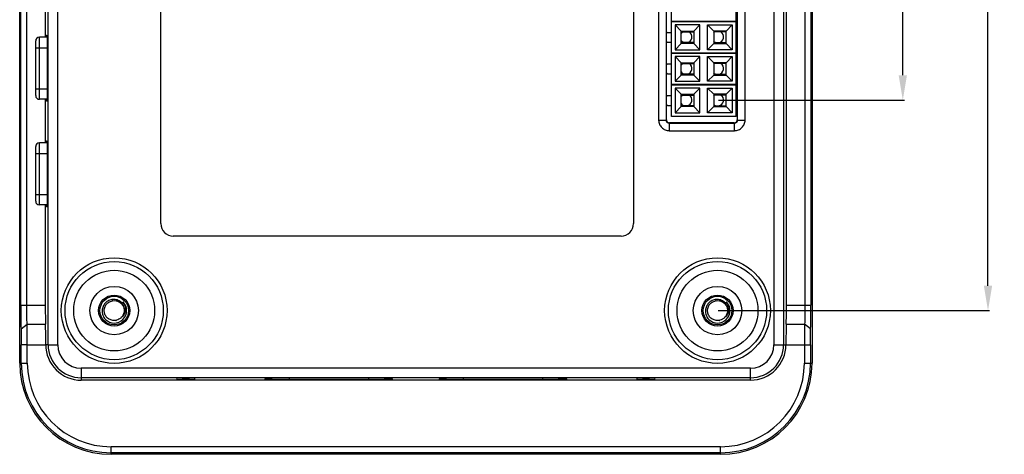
# Model space of a CAD drawing. Header units: inches. Extents: x 305 to 542, y -189 to -15.
# Tile 5 of 7: x 463 to 542, y -144 to -109. Entities that reach past the tile are written whole.
import ezdxf

# ---------------------------------------------------------------- set-up
doc = ezdxf.new("R2010")
doc.units = ezdxf.units.IN
doc.header["$LTSCALE"] = 1.21
doc.header["$MEASUREMENT"] = 0
doc.header["$PDMODE"] = 3
doc.header["$PDSIZE"] = 0.3125
doc.layers.get('0').update_dxf_attribs({"linetype": 'CONTINUOUS'})
doc.layers.get('Defpoints').update_dxf_attribs({"linetype": 'CONTINUOUS'})
doc.layers.add('DIM', color=3, linetype='CONTINUOUS')
doc.styles.get("Standard").update_dxf_attribs({"font": 'txt', "width": 0.8})
doc.dimstyles.get("Standard").update_dxf_attribs({"dimtxt": 0.15625, "dimasz": 0.1875, "dimexe": 0.125, "dimexo": 0.0625, "dimgap": 0.09, "dimtad": 0, "dimtih": 1, "dimtoh": 1, "dimzin": 4, "dimdsep": 46, "dimtxsty": 'Standard', "dimblk": '_FILLED', "dimblk1": '_FILLED', "dimblk2": '_FILLED', "dimcen": 0.09, "dimazin": 1, "dimtp": 0.01, "dimtm": 0.01, "dimtfac": 1, "dimtofl": 0, "dimtmove": 0, "dimatfit": 3, "dimldrblk": '_FILLED', "dimfxl": 1, "dimtolj": 1, "dimtzin": 4, "dimarcsym": 0})

# ---------------------------------------------------------------- blocks, each defined once
blk = doc.blocks.new('_FILLED')
at = {"color": 0, "linetype": 'ByBlock'}
blk.add_solid([(0, 0), (-1, 0.167), (-1, -0.167)], dxfattribs=at)
blk = doc.blocks.new('*D41')
at = {"layer": 'Defpoints', "color": 0}
for p in [(519.246, -60.17), (519.246, -132.17), (540.986, -132.17)]:
    blk.add_point(p, dxfattribs=at)
at = {"layer": 'DIM', "color": 0, "lineweight": -2}
for p, q in [((519.308, -60.17), (541.111, -60.17)), ((540.986, -62.17), (540.986, -93.147)), ((540.986, -130.17), (540.986, -99.194)), ((519.308, -132.17), (541.111, -132.17))]:
    blk.add_line(p, q, dxfattribs=at)
at = {"layer": 'DIM', "color": 0, "lineweight": -2, "xscale": 2, "yscale": 2, "zscale": 2}
for p, rotation in [((540.986, -60.17), 90), ((540.986, -132.17), 270)]:
    blk.add_blockref('_FILLED', p, dxfattribs=dict(at, rotation=rotation))
at = {"layer": 'DIM', "color": 0, "insert": (540.986, -96.17), "char_height": 2, "attachment_point": 5, "rotation": 90}
blk.add_mtext('\\A1;72.00', dxfattribs=at)
blk = doc.blocks.new('*D46')
at = {"layer": 'Defpoints', "color": 0}
for p in [(519.255, -77.129), (519.255, -115.229), (534.139, -115.229)]:
    blk.add_point(p, dxfattribs=at)
at = {"layer": 'DIM', "color": 0, "lineweight": -2}
for p, q in [((519.318, -77.129), (534.264, -77.129)), ((534.139, -79.129), (534.139, -93.289)), ((534.139, -113.229), (534.139, -99.069)), ((519.318, -115.229), (534.264, -115.229))]:
    blk.add_line(p, q, dxfattribs=at)
at = {"layer": 'DIM', "color": 0, "lineweight": -2, "xscale": 2, "yscale": 2, "zscale": 2}
for p, rotation in [((534.139, -77.129), 90), ((534.139, -115.229), 270)]:
    blk.add_blockref('_FILLED', p, dxfattribs=dict(at, rotation=rotation))
at = {"layer": 'DIM', "color": 0, "insert": (534.139, -96.179), "char_height": 2, "attachment_point": 5, "rotation": 90}
blk.add_mtext('\\A1;38.10', dxfattribs=at)

msp = doc.modelspace()

# ---------------------------------------------------------------- linework, layer by layer
at = {"color": 7, "linetype": 'Continuous'}
for p, q in [((463.149, -136.388), (463.149, -55.948)), ((526.841, -55.948), (526.841, -136.388)), ((465.438, -134.918), (465.438, -57.418)), ((466.207, -134.918), (466.207, -57.418)), ((523.783, -57.418), (523.783, -134.918)), ((524.553, -57.418), (524.553, -134.918)), ((463.235, -131.732), (463.235, -60.605)), ((463.722, -131.732), (463.722, -60.605)), ((524.784, -131.732), (524.784, -60.605)), ((526.269, -60.605), (526.269, -131.732)), ((526.755, -60.605), (526.755, -131.732)), ((474.495, -125.168), (474.495, -67.168)), ((512.495, -67.168), (512.495, -125.168)), ((514.51, -75.499), (514.51, -116.838)), ((515.115, -75.499), (515.115, -116.838)), ((515.135, -116.818), (515.135, -75.518)), ((515.535, -116.559), (515.535, -75.859)), ((520.735, -116.559), (520.735, -75.859)), ((520.835, -75.518), (520.835, -116.818)), ((520.854, -116.838), (520.854, -75.499)), ((521.46, -116.838), (521.46, -75.499)), ((465.206, -106.668), (465.206, -110.168)), ((515.535, -108.879), (520.735, -108.879)), ((520.735, -108.939), (515.535, -108.939)), ((517.835, -109.179), (515.835, -109.179)), ((516.335, -109.679), (515.835, -109.179)), ((515.835, -109.179), (515.835, -111.179)), ((517.835, -109.179), (517.335, -109.679)), ((517.835, -111.179), (517.835, -109.179)), ((518.435, -109.179), (520.435, -109.179)), ((518.435, -109.179), (518.935, -109.679)), ((518.435, -111.179), (518.435, -109.179)), ((519.935, -109.679), (520.435, -109.179)), ((520.435, -109.179), (520.435, -111.179)), ((515.235, -109.779), (515.135, -109.85)), ((515.235, -109.779), (515.535, -109.779)), ((516.335, -109.679), (517.335, -109.679)), ((516.335, -110.679), (516.335, -109.679)), ((517.335, -109.729), (516.335, -109.729)), ((516.335, -109.75), (517.335, -109.75)), ((517.335, -109.679), (517.335, -110.679)), ((519.935, -109.679), (518.935, -109.679)), ((518.935, -109.679), (518.935, -110.679)), ((519.935, -109.729), (518.935, -109.729)), ((519.935, -109.75), (518.935, -109.75)), ((519.935, -110.679), (519.935, -109.679)), ((520.835, -109.779), (520.735, -109.779)), ((464.435, -114.868), (464.435, -110.468)), ((464.735, -115.168), (464.735, -110.168)), ((465.354, -110.168), (464.735, -110.168)), ((465.307, -110.018), (465.341, -110.018)), ((515.135, -110.509), (515.235, -110.579)), ((515.235, -110.579), (515.535, -110.579)), ((516.335, -110.679), (515.835, -111.179)), ((517.335, -110.609), (516.335, -110.609)), ((516.335, -110.629), (517.335, -110.629)), ((517.335, -110.679), (516.335, -110.679)), ((517.835, -111.179), (517.335, -110.679)), ((518.435, -111.179), (518.935, -110.679)), ((518.935, -110.609), (519.935, -110.609)), ((518.935, -110.629), (519.935, -110.629)), ((518.935, -110.679), (519.935, -110.679)), ((519.935, -110.679), (520.435, -111.179)), ((520.835, -110.579), (520.735, -110.579)), ((464.435, -111.018), (465.367, -111.018)), ((465.367, -111.018), (465.367, -114.318)), ((515.535, -111.419), (520.735, -111.419)), ((520.735, -111.479), (515.535, -111.479)), ((515.835, -111.179), (517.835, -111.179)), ((520.435, -111.179), (518.435, -111.179)), ((515.235, -112.319), (515.135, -112.39)), ((515.235, -112.319), (515.535, -112.319)), ((517.835, -111.719), (515.835, -111.719)), ((516.335, -112.219), (515.835, -111.719)), ((515.835, -111.719), (515.835, -113.719)), ((516.335, -112.219), (517.335, -112.219)), ((516.335, -113.219), (516.335, -112.219)), ((517.335, -112.269), (516.335, -112.269)), ((516.335, -112.29), (517.335, -112.29)), ((517.835, -111.719), (517.335, -112.219)), ((517.335, -112.219), (517.335, -113.219)), ((517.835, -113.719), (517.835, -111.719)), ((518.435, -111.719), (520.435, -111.719)), ((518.435, -111.719), (518.935, -112.219)), ((518.435, -113.719), (518.435, -111.719)), ((519.935, -112.219), (518.935, -112.219)), ((518.935, -112.219), (518.935, -113.219)), ((519.935, -112.269), (518.935, -112.269)), ((519.935, -112.29), (518.935, -112.29)), ((519.935, -112.219), (520.435, -111.719)), ((519.935, -113.219), (519.935, -112.219)), ((520.435, -111.719), (520.435, -113.719)), ((520.835, -112.319), (520.735, -112.319)), ((515.135, -113.049), (515.235, -113.119)), ((515.235, -113.119), (515.535, -113.119)), ((517.335, -113.149), (516.335, -113.149)), ((516.335, -113.169), (517.335, -113.169)), ((518.935, -113.149), (519.935, -113.149)), ((518.935, -113.169), (519.935, -113.169)), ((520.835, -113.119), (520.735, -113.119)), ((515.535, -113.959), (520.735, -113.959)), ((516.335, -113.219), (515.835, -113.719)), ((515.835, -113.719), (517.835, -113.719)), ((517.335, -113.219), (516.335, -113.219)), ((517.835, -113.719), (517.335, -113.219)), ((518.435, -113.719), (518.935, -113.219)), ((520.435, -113.719), (518.435, -113.719)), ((518.935, -113.219), (519.935, -113.219)), ((519.935, -113.219), (520.435, -113.719)), ((464.435, -114.318), (465.367, -114.318)), ((520.735, -114.019), (515.535, -114.019)), ((517.835, -114.259), (515.835, -114.259)), ((516.335, -114.759), (515.835, -114.259)), ((515.835, -114.259), (515.835, -116.259)), ((516.335, -114.759), (517.335, -114.759)), ((516.335, -115.759), (516.335, -114.759)), ((517.835, -114.259), (517.335, -114.759)), ((517.335, -114.759), (517.335, -115.759)), ((517.835, -116.259), (517.835, -114.259)), ((518.435, -114.259), (520.435, -114.259)), ((518.435, -114.259), (518.935, -114.759)), ((518.435, -116.259), (518.435, -114.259)), ((519.935, -114.759), (518.935, -114.759)), ((518.935, -114.759), (518.935, -115.759)), ((519.935, -114.759), (520.435, -114.259)), ((519.935, -115.759), (519.935, -114.759)), ((520.435, -114.259), (520.435, -116.259)), ((465.354, -115.168), (464.735, -115.168)), ((465.206, -115.168), (465.206, -118.668)), ((465.299, -115.269), (465.293, -115.177)), ((465.307, -115.318), (465.299, -115.269)), ((465.341, -115.318), (465.307, -115.318)), ((515.235, -114.859), (515.135, -114.93)), ((515.235, -114.859), (515.535, -114.859)), ((517.335, -114.809), (516.335, -114.809)), ((516.335, -114.83), (517.335, -114.83)), ((519.935, -114.809), (518.935, -114.809)), ((519.935, -114.83), (518.935, -114.83)), ((520.835, -114.859), (520.735, -114.859)), ((515.135, -115.589), (515.235, -115.659)), ((515.235, -115.659), (515.535, -115.659)), ((516.335, -115.759), (515.835, -116.259)), ((515.835, -116.259), (517.835, -116.259)), ((517.335, -115.689), (516.335, -115.689)), ((516.335, -115.709), (517.335, -115.709)), ((517.335, -115.759), (516.335, -115.759)), ((517.835, -116.259), (517.335, -115.759)), ((518.435, -116.259), (518.935, -115.759)), ((520.435, -116.259), (518.435, -116.259)), ((518.935, -115.689), (519.935, -115.689)), ((518.935, -115.709), (519.935, -115.709)), ((518.935, -115.759), (519.935, -115.759)), ((519.935, -115.759), (520.435, -116.259)), ((520.835, -115.659), (520.735, -115.659)), ((514.51, -116.838), (515.115, -116.838)), ((515.135, -116.818), (515.115, -116.838)), ((515.385, -117.068), (515.365, -117.088)), ((515.365, -117.088), (520.604, -117.088)), ((515.365, -117.088), (515.365, -117.693)), ((520.585, -117.068), (515.385, -117.068)), ((520.735, -116.559), (515.535, -116.559)), ((520.585, -117.068), (520.604, -117.088)), ((520.604, -117.693), (520.604, -117.088)), ((520.835, -116.818), (520.854, -116.838)), ((520.854, -116.838), (521.46, -116.838)), ((515.365, -117.693), (520.604, -117.693)), ((464.735, -123.668), (464.735, -118.668)), ((465.354, -118.668), (464.735, -118.668)), ((465.307, -118.518), (465.341, -118.518)), ((464.435, -123.368), (464.435, -118.968)), ((464.435, -119.518), (465.367, -119.518)), ((465.367, -119.518), (465.367, -122.818)), ((464.435, -122.818), (465.367, -122.818)), ((465.354, -123.668), (464.735, -123.668)), ((465.206, -123.668), (465.206, -131.732)), ((465.299, -123.769), (465.293, -123.677)), ((465.307, -123.818), (465.299, -123.769)), ((465.341, -123.818), (465.307, -123.818)), ((511.495, -126.168), (475.495, -126.168)), ((463.235, -131.732), (465.206, -131.732)), ((524.784, -131.732), (526.755, -131.732)), ((463.259, -133.649), (463.745, -133.273)), ((463.745, -133.273), (465.225, -133.273)), ((524.765, -133.273), (526.245, -133.273)), ((526.732, -133.649), (526.245, -133.273)), ((463.761, -134.918), (463.274, -134.918)), ((463.274, -136.388), (463.274, -134.918)), ((463.761, -134.918), (465.245, -134.918)), ((463.761, -136.388), (463.761, -134.918)), ((465.438, -134.918), (465.245, -134.918)), ((465.438, -134.918), (466.207, -134.918)), ((523.783, -134.918), (524.553, -134.918)), ((524.553, -134.918), (524.745, -134.918)), ((524.745, -134.918), (526.716, -134.918)), ((526.229, -134.918), (526.229, -136.388)), ((526.716, -134.918), (526.716, -136.388)), ((463.149, -136.388), (463.761, -136.388)), ((521.895, -136.806), (468.095, -136.806)), ((468.095, -136.806), (468.095, -137.768)), ((521.895, -137.768), (521.895, -136.806)), ((526.229, -136.388), (526.841, -136.388)), ((521.895, -137.576), (468.095, -137.576)), ((482.868, -137.658), (482.868, -137.659)), ((482.868, -137.659), (482.868, -137.675)), ((482.888, -137.654), (482.877, -137.666)), ((491.186, -137.608), (484.806, -137.608)), ((484.806, -137.608), (484.806, -137.725)), ((491.186, -137.608), (491.186, -137.725)), ((493.103, -137.654), (493.115, -137.666)), ((493.124, -137.659), (493.123, -137.658)), ((493.124, -137.675), (493.124, -137.659)), ((496.868, -137.658), (496.868, -137.659)), ((496.868, -137.659), (496.868, -137.675)), ((496.888, -137.654), (496.876, -137.666)), ((505.186, -137.608), (498.806, -137.608)), ((498.806, -137.608), (498.806, -137.725)), ((505.186, -137.608), (505.186, -137.725)), ((507.103, -137.654), (507.115, -137.666)), ((507.123, -137.659), (507.123, -137.658)), ((507.123, -137.675), (507.123, -137.659)), ((521.895, -137.768), (468.095, -137.768)), ((484.806, -137.725), (491.186, -137.725)), ((498.806, -137.725), (505.186, -137.725)), ((519.495, -143.122), (470.495, -143.122)), ((470.495, -143.734), (470.495, -143.122)), ((519.495, -143.734), (519.495, -143.122)), ((519.495, -143.609), (470.495, -143.609)), ((519.495, -143.734), (470.495, -143.734))]:
    msp.add_line(p, q, dxfattribs=at)
for centre, radius in [((470.745, -132.168), 4.25), ((470.745, -132.168), 3.95), ((519.245, -132.168), 4.25), ((519.245, -132.168), 3.95), ((470.745, -132.168), 3.25), ((519.245, -132.168), 3.25), ((470.745, -132.168), 1.95), ((519.245, -132.168), 1.95), ((470.745, -132.168), 1.25), ((470.745, -132.168), 1.15), ((519.245, -132.168), 1.25), ((519.245, -132.168), 1.15)]:
    msp.add_circle(centre, radius, dxfattribs=at)
for centre, radius, start, end in [((516.715, -110.149), 0.475, 121.10201, 144.60016), ((516.715, -110.149), 0.475, 279.8185, 58.87777), ((519.255, -110.149), 0.475, 124.3097, 132.7797), ((519.255, -110.149), 0.475, 279.81857, 58.87779), ((464.735, -110.468), 0.3, 90, 180), ((516.715, -110.149), 0.475, 215.411, 260.1243), ((519.255, -110.149), 0.475, 227.27311, 260.12424), ((516.715, -112.689), 0.475, 121.10053, 144.60072), ((516.715, -112.689), 0.475, 279.82264, 58.87925), ((519.255, -112.689), 0.475, 124.30924, 132.7797), ((519.255, -112.689), 0.475, 279.8227, 58.87927), ((516.715, -112.689), 0.475, 215.41044, 260.12014), ((519.255, -112.689), 0.475, 227.27311, 260.12008), ((464.735, -114.868), 0.3, 180, 270), ((516.715, -115.229), 0.475, 121.10074, 144.60072), ((516.715, -115.229), 0.475, 215.41044, 260.12071), ((516.715, -115.229), 0.475, 279.82207, 58.87904), ((519.255, -115.229), 0.475, 124.3093, 132.7797), ((519.255, -115.229), 0.475, 279.82214, 58.87907), ((519.255, -115.229), 0.475, 227.27311, 260.12064), ((464.735, -118.968), 0.3, 90, 180), ((464.735, -123.368), 0.3, 180, 270), ((475.495, -125.168), 1, 180, 270), ((511.495, -125.168), 1, 270, 0), ((470.745, -132.168), 0.799, 97.04103, 100.91431), ((519.245, -132.168), 0.799, 97.04103, 100.91431), ((470.745, -132.168), 1, 225, 45), ((519.245, -132.168), 1, 225, 45), ((470.746, -132.17), 0.799, 278.97571, 282.85355), ((519.246, -132.17), 0.799, 278.97571, 282.85355), ((468.095, -134.918), 2.85, 180.002, 270.00401), ((468.095, -134.918), 2.658, 180, 270), ((468.095, -134.918), 1.888, 180, 270), ((521.895, -134.918), 2.85, 270, 359.998), ((521.895, -134.918), 2.658, 270, 0), ((521.895, -134.918), 1.888, 270, 0), ((470.495, -136.388), 7.346, 180, 270), ((470.495, -136.388), 7.221, 180, 270), ((470.495, -136.388), 6.734, 180, 270), ((519.495, -136.388), 7.346, 270, 0), ((519.495, -136.388), 7.221, 270, 0), ((519.495, -136.388), 6.734, 270, 360)]:
    msp.add_arc(centre, radius, start, end, dxfattribs=at)
for centre, major_axis, ratio, start_param, end_param in [((515.385, -116.818), (0.177, 0.177), 0.999924, -3.926953, -2.356233), ((520.585, -116.818), (0.177, -0.177), 0.999924, -0.78536, 0.78536), ((465.258, -131.732), (0, 2), 0.026186, -4.712389, -3.832508), ((524.732, -131.732), (0, 2), 0.026186, -2.450677, -1.570796)]:
    msp.add_ellipse(centre, major_axis=major_axis, ratio=ratio, start_param=start_param, end_param=end_param, dxfattribs=at)
for centre in [(476.495, -137.687), (513.495, -137.687)]:
    msp.add_ellipse(centre, major_axis=(0.75, 0), ratio=0.026186, dxfattribs=at)
for points, knots in [([(465.293, -110.16), (465.294, -110.139), (465.296, -110.104), (465.299, -110.064), (465.301, -110.04), (465.303, -110.028), (465.304, -110.022), (465.306, -110.018), (465.307, -110.018)], [0, 0, 0, 0, 0.428307, 0.740344, 0.850887, 0.930722, 0.979864, 1, 1, 1, 1]), ([(465.341, -110.018), (465.343, -110.018), (465.344, -110.028), (465.347, -110.04), (465.349, -110.065), (465.351, -110.097), (465.353, -110.139), (465.356, -110.211), (465.36, -110.32), (465.363, -110.47), (465.365, -110.64), (465.367, -110.826), (465.367, -110.953), (465.367, -111.018)], [0, 0, 0, 0, 0.00546, 0.020056, 0.043964, 0.077063, 0.119025, 0.169431, 0.293706, 0.44503, 0.61769, 0.805285, 1, 1, 1, 1]), ([(465.367, -114.318), (465.367, -114.383), (465.367, -114.511), (465.365, -114.696), (465.363, -114.867), (465.36, -115.016), (465.356, -115.125), (465.353, -115.197), (465.351, -115.239), (465.349, -115.272), (465.347, -115.297), (465.344, -115.309), (465.343, -115.318), (465.341, -115.318)], [0, 0, 0, 0, 0.194715, 0.38231, 0.55497, 0.706294, 0.830569, 0.880975, 0.922937, 0.956036, 0.979944, 0.99454, 1, 1, 1, 1]), ([(514.51, -116.838), (514.51, -116.949), (514.554, -117.174), (514.745, -117.458), (515.029, -117.649), (515.254, -117.693), (515.365, -117.693)], [0, 0, 0, 0, 0.250037, 0.5, 0.749964, 1, 1, 1, 1]), ([(515.365, -117.088), (515.301, -117.088), (515.169, -117.035), (515.115, -116.902), (515.115, -116.838)], [0, 0, 0, 0, 0.5, 1, 1, 1, 1]), ([(520.604, -117.693), (520.716, -117.693), (520.941, -117.649), (521.225, -117.458), (521.415, -117.174), (521.46, -116.949), (521.46, -116.838)], [0, 0, 0, 0, 0.250037, 0.5, 0.749964, 1, 1, 1, 1]), ([(520.854, -116.838), (520.854, -116.902), (520.801, -117.035), (520.668, -117.088), (520.604, -117.088)], [0, 0, 0, 0, 0.5, 1, 1, 1, 1]), ([(465.293, -118.66), (465.294, -118.639), (465.296, -118.604), (465.299, -118.564), (465.301, -118.54), (465.303, -118.528), (465.304, -118.522), (465.306, -118.518), (465.307, -118.518)], [0, 0, 0, 0, 0.428307, 0.740344, 0.850887, 0.930722, 0.979864, 1, 1, 1, 1]), ([(465.341, -118.518), (465.343, -118.518), (465.344, -118.528), (465.347, -118.54), (465.349, -118.565), (465.351, -118.597), (465.353, -118.639), (465.356, -118.711), (465.36, -118.82), (465.363, -118.97), (465.365, -119.14), (465.367, -119.326), (465.367, -119.453), (465.367, -119.518)], [0, 0, 0, 0, 0.00546, 0.020056, 0.043964, 0.077063, 0.119025, 0.169431, 0.293706, 0.44503, 0.61769, 0.805285, 1, 1, 1, 1]), ([(465.367, -122.818), (465.367, -122.883), (465.367, -123.011), (465.365, -123.196), (465.363, -123.367), (465.36, -123.516), (465.356, -123.625), (465.353, -123.697), (465.351, -123.739), (465.349, -123.772), (465.347, -123.797), (465.344, -123.809), (465.343, -123.818), (465.341, -123.818)], [0, 0, 0, 0, 0.194715, 0.38231, 0.55497, 0.706294, 0.830569, 0.880975, 0.922937, 0.956036, 0.979944, 0.99454, 1, 1, 1, 1]), ([(470.87, -132.958), (470.819, -132.967), (470.715, -132.973), (470.56, -132.952), (470.413, -132.901), (470.277, -132.823), (470.16, -132.721), (470.064, -132.597), (469.994, -132.458), (469.952, -132.307), (469.94, -132.152), (469.959, -131.997), (470.007, -131.848), (470.082, -131.712), (470.183, -131.592), (470.305, -131.494), (470.443, -131.422), (470.543, -131.393), (470.594, -131.383)], [0, 0, 0, 0, 0.062524, 0.125017, 0.187517, 0.250016, 0.312515, 0.375014, 0.437512, 0.500011, 0.562509, 0.625008, 0.687506, 0.750005, 0.812504, 0.875002, 0.937501, 1, 1, 1, 1]), ([(471.311, -132.734), (471.354, -132.695), (471.433, -132.607), (471.519, -132.453), (471.571, -132.285), (471.586, -132.109), (471.564, -131.934), (471.506, -131.768), (471.416, -131.616), (471.297, -131.486), (471.154, -131.383), (470.994, -131.31), (470.822, -131.269), (470.646, -131.263), (470.472, -131.291), (470.307, -131.352), (470.156, -131.443), (470.069, -131.521), (470.029, -131.564)], [0, 0, 0, 0, 0.062476, 0.124951, 0.187434, 0.24992, 0.31241, 0.374903, 0.437399, 0.499899, 0.562402, 0.624908, 0.687417, 0.749928, 0.812442, 0.874959, 0.937478, 1, 1, 1, 1]), ([(470.647, -131.374), (470.728, -131.364), (470.895, -131.369), (471.131, -131.453), (471.33, -131.604), (471.474, -131.808), (471.549, -132.047), (471.548, -132.297), (471.471, -132.534), (471.374, -132.67), (471.316, -132.729)], [0, 0, 0, 0, 0.125, 0.25, 0.375, 0.5, 0.625, 0.75, 0.875, 1, 1, 1, 1]), ([(519.37, -132.958), (519.319, -132.967), (519.215, -132.973), (519.06, -132.952), (518.913, -132.901), (518.777, -132.823), (518.66, -132.721), (518.564, -132.597), (518.494, -132.458), (518.452, -132.307), (518.44, -132.152), (518.459, -131.997), (518.507, -131.848), (518.582, -131.712), (518.683, -131.592), (518.805, -131.494), (518.943, -131.422), (519.043, -131.393), (519.094, -131.383)], [0, 0, 0, 0, 0.062524, 0.125017, 0.187517, 0.250016, 0.312515, 0.375014, 0.437512, 0.500011, 0.562509, 0.625008, 0.687506, 0.750005, 0.812504, 0.875002, 0.937501, 1, 1, 1, 1]), ([(519.811, -132.734), (519.854, -132.695), (519.933, -132.607), (520.019, -132.453), (520.071, -132.285), (520.086, -132.109), (520.064, -131.934), (520.006, -131.768), (519.916, -131.616), (519.797, -131.486), (519.654, -131.383), (519.494, -131.31), (519.322, -131.269), (519.146, -131.263), (518.972, -131.291), (518.807, -131.352), (518.656, -131.443), (518.569, -131.521), (518.529, -131.564)], [0, 0, 0, 0, 0.062476, 0.124951, 0.187434, 0.24992, 0.31241, 0.374903, 0.437399, 0.499899, 0.562402, 0.624908, 0.687417, 0.749928, 0.812442, 0.874959, 0.937478, 1, 1, 1, 1]), ([(519.147, -131.374), (519.228, -131.364), (519.395, -131.369), (519.631, -131.453), (519.83, -131.604), (519.974, -131.808), (520.049, -132.047), (520.048, -132.297), (519.971, -132.534), (519.874, -132.67), (519.816, -132.729)], [0, 0, 0, 0, 0.125, 0.25, 0.375, 0.5, 0.625, 0.75, 0.875, 1, 1, 1, 1]), ([(463.235, -131.732), (463.235, -132.085), (463.238, -132.724), (463.249, -133.363), (463.259, -133.649)], [0, 0, 0, 0, 0.552604, 1, 1, 1, 1]), ([(463.745, -133.273), (463.736, -133.043), (463.725, -132.53), (463.722, -132.016), (463.722, -131.732)], [0, 0, 0, 0, 0.447406, 1, 1, 1, 1]), ([(469.779, -132.168), (469.776, -132.233), (469.783, -132.362), (469.832, -132.55), (469.917, -132.725), (469.995, -132.828), (470.038, -132.875)], [0, 0, 0, 0, 0.249991, 0.499982, 0.74998, 1, 1, 1, 1]), ([(470.029, -131.564), (469.954, -131.645), (469.832, -131.836), (469.783, -132.058), (469.779, -132.168)], [0, 0, 0, 0, 0.499954, 1, 1, 1, 1]), ([(471.452, -131.461), (471.489, -131.508), (471.553, -131.609), (471.62, -131.776), (471.655, -131.952), (471.656, -132.131), (471.62, -132.307), (471.55, -132.472), (471.447, -132.618), (471.359, -132.699), (471.311, -132.734)], [0, 0, 0, 0, 0.125239, 0.250419, 0.375543, 0.5006, 0.625583, 0.750487, 0.875289, 1, 1, 1, 1]), ([(518.279, -132.168), (518.276, -132.233), (518.283, -132.362), (518.332, -132.55), (518.417, -132.725), (518.495, -132.828), (518.538, -132.875)], [0, 0, 0, 0, 0.249991, 0.499982, 0.74998, 1, 1, 1, 1]), ([(518.529, -131.564), (518.454, -131.645), (518.332, -131.836), (518.283, -132.058), (518.279, -132.168)], [0, 0, 0, 0, 0.499954, 1, 1, 1, 1]), ([(519.952, -131.461), (519.989, -131.508), (520.053, -131.609), (520.12, -131.776), (520.155, -131.952), (520.156, -132.131), (520.12, -132.307), (520.05, -132.472), (519.947, -132.618), (519.859, -132.699), (519.811, -132.734)], [0, 0, 0, 0, 0.125239, 0.250419, 0.375543, 0.5006, 0.625583, 0.750487, 0.875289, 1, 1, 1, 1]), ([(526.269, -131.732), (526.269, -132.016), (526.265, -132.53), (526.254, -133.043), (526.245, -133.273)], [0, 0, 0, 0, 0.552594, 1, 1, 1, 1]), ([(526.732, -133.649), (526.741, -133.363), (526.752, -132.724), (526.755, -132.085), (526.755, -131.732)], [0, 0, 0, 0, 0.447396, 1, 1, 1, 1]), ([(463.259, -133.649), (463.261, -133.735), (463.271, -134.158), (463.274, -134.582), (463.274, -134.918)], [0, 0, 0, 0, 0.204496, 1, 1, 1, 1]), ([(463.761, -134.918), (463.761, -134.763), (463.76, -134.215), (463.755, -133.666), (463.745, -133.273)], [0, 0, 0, 0, 0.28313, 1, 1, 1, 1]), ([(465.245, -134.918), (465.245, -134.615), (465.242, -134.067), (465.233, -133.518), (465.225, -133.273)], [0, 0, 0, 0, 0.552604, 1, 1, 1, 1]), ([(524.765, -133.273), (524.758, -133.518), (524.748, -134.067), (524.745, -134.615), (524.745, -134.918)], [0, 0, 0, 0, 0.447396, 1, 1, 1, 1]), ([(526.245, -133.273), (526.242, -133.385), (526.232, -133.934), (526.229, -134.482), (526.229, -134.918)], [0, 0, 0, 0, 0.204536, 1, 1, 1, 1]), ([(526.716, -134.918), (526.716, -134.799), (526.718, -134.375), (526.722, -133.952), (526.732, -133.649)], [0, 0, 0, 0, 0.28302, 1, 1, 1, 1]), ([(484.806, -137.608), (484.682, -137.608), (484.438, -137.609), (484.084, -137.611), (483.756, -137.616), (483.468, -137.622), (483.257, -137.628), (483.116, -137.634), (483.033, -137.638), (482.967, -137.643), (482.918, -137.647), (482.888, -137.652), (482.872, -137.654), (482.868, -137.658)], [0, 0, 0, 0, 0.191597, 0.376876, 0.54812, 0.698463, 0.823205, 0.874377, 0.917264, 0.951469, 0.97664, 0.9927, 1, 1, 1, 1]), ([(482.868, -137.675), (482.868, -137.676), (482.872, -137.678), (482.883, -137.681), (482.911, -137.686), (482.957, -137.69), (483.022, -137.695), (483.103, -137.699), (483.201, -137.703), (483.315, -137.707), (483.494, -137.712), (483.748, -137.718), (484.081, -137.722), (484.438, -137.725), (484.682, -137.725), (484.806, -137.725)], [0, 0, 0, 0, 0.001756, 0.005577, 0.020183, 0.044247, 0.077625, 0.119891, 0.170584, 0.229234, 0.295363, 0.447835, 0.622311, 0.80914, 1, 1, 1, 1]), ([(493.123, -137.658), (493.12, -137.654), (493.103, -137.652), (493.072, -137.646), (493.022, -137.643), (492.955, -137.638), (492.872, -137.634), (492.73, -137.628), (492.518, -137.622), (492.228, -137.616), (491.9, -137.611), (491.548, -137.609), (491.307, -137.608), (491.186, -137.608)], [0, 0, 0, 0, 0.00755, 0.024128, 0.049866, 0.084547, 0.127746, 0.179026, 0.304017, 0.455524, 0.628008, 0.812096, 1, 1, 1, 1]), ([(491.186, -137.725), (491.312, -137.725), (491.559, -137.725), (491.919, -137.722), (492.251, -137.717), (492.503, -137.712), (492.682, -137.707), (492.795, -137.703), (492.892, -137.699), (492.974, -137.694), (493.036, -137.69), (493.084, -137.686), (493.106, -137.681), (493.124, -137.678), (493.124, -137.675)], [0, 0, 0, 0, 0.19477, 0.382871, 0.556169, 0.707574, 0.773545, 0.832148, 0.882677, 0.924547, 0.957357, 0.980762, 0.994798, 1, 1, 1, 1]), ([(498.806, -137.608), (498.682, -137.608), (498.438, -137.609), (498.084, -137.611), (497.756, -137.616), (497.468, -137.622), (497.257, -137.628), (497.116, -137.634), (497.033, -137.638), (496.967, -137.643), (496.918, -137.647), (496.888, -137.652), (496.872, -137.654), (496.868, -137.658)], [0, 0, 0, 0, 0.191597, 0.376876, 0.54812, 0.698463, 0.823205, 0.874377, 0.917264, 0.951469, 0.97664, 0.9927, 1, 1, 1, 1]), ([(496.868, -137.675), (496.868, -137.676), (496.871, -137.678), (496.883, -137.681), (496.911, -137.686), (496.957, -137.69), (497.022, -137.695), (497.103, -137.699), (497.201, -137.703), (497.315, -137.707), (497.494, -137.712), (497.748, -137.718), (498.081, -137.722), (498.438, -137.725), (498.682, -137.725), (498.806, -137.725)], [0, 0, 0, 0, 0.001756, 0.005577, 0.020183, 0.044247, 0.077625, 0.119891, 0.170584, 0.229234, 0.295363, 0.447835, 0.622311, 0.80914, 1, 1, 1, 1]), ([(507.123, -137.658), (507.119, -137.654), (507.103, -137.652), (507.072, -137.646), (507.022, -137.643), (506.955, -137.638), (506.872, -137.634), (506.73, -137.628), (506.518, -137.622), (506.228, -137.616), (505.899, -137.611), (505.547, -137.609), (505.307, -137.608), (505.186, -137.608)], [0, 0, 0, 0, 0.00755, 0.024128, 0.049866, 0.084547, 0.127746, 0.179026, 0.304017, 0.455524, 0.628008, 0.812096, 1, 1, 1, 1]), ([(505.186, -137.725), (505.312, -137.725), (505.559, -137.725), (505.919, -137.722), (506.251, -137.717), (506.503, -137.712), (506.682, -137.707), (506.795, -137.703), (506.892, -137.699), (506.974, -137.694), (507.036, -137.69), (507.084, -137.686), (507.106, -137.681), (507.123, -137.678), (507.123, -137.675)], [0, 0, 0, 0, 0.19477, 0.382871, 0.556169, 0.707574, 0.773545, 0.832148, 0.882677, 0.924547, 0.957357, 0.980762, 0.994798, 1, 1, 1, 1])]:
    msp.add_open_spline(points, degree=3, knots=knots, dxfattribs=at)
for points in [[(471.311, -132.734), (471.258, -132.787), (471.137, -132.878), (470.996, -132.932), (470.923, -132.948)], [(519.811, -132.734), (519.758, -132.787), (519.637, -132.878), (519.496, -132.932), (519.423, -132.948)]]:
    msp.add_open_spline(points, degree=3, dxfattribs=at)

# ---------------------------------------------------------------- dimensions: what is measured, and where the dimension line sits
at = {"layer": 'DIM'}
for base, p1, p2, picture, middle in [((540.986, -132.17), (519.246, -60.17), (519.246, -132.17), '*D41', (540.986, -96.17)), ((534.139, -115.229), (519.255, -77.129), (519.255, -115.229), '*D46', (534.139, -96.179))]:
    dim = msp.add_linear_dim(base=base, p1=p1, p2=p2, angle=90, dimstyle='Standard', override={"dimtxt": 2, "dimasz": 2, "dimtih": 0, "dimtoh": 0, "dimzin": 0, "dimcen": 0.198, "dimadec": 0, "dimazin": 0, "dimtp": 0, "dimtm": 0, "dimtdec": 4, "dimtzin": 0}, dxfattribs=at)
    dim.commit()
    dim.dimension.update_dxf_attribs({"geometry": picture, "text_midpoint": middle})

doc.saveas('drawing.dxf')
